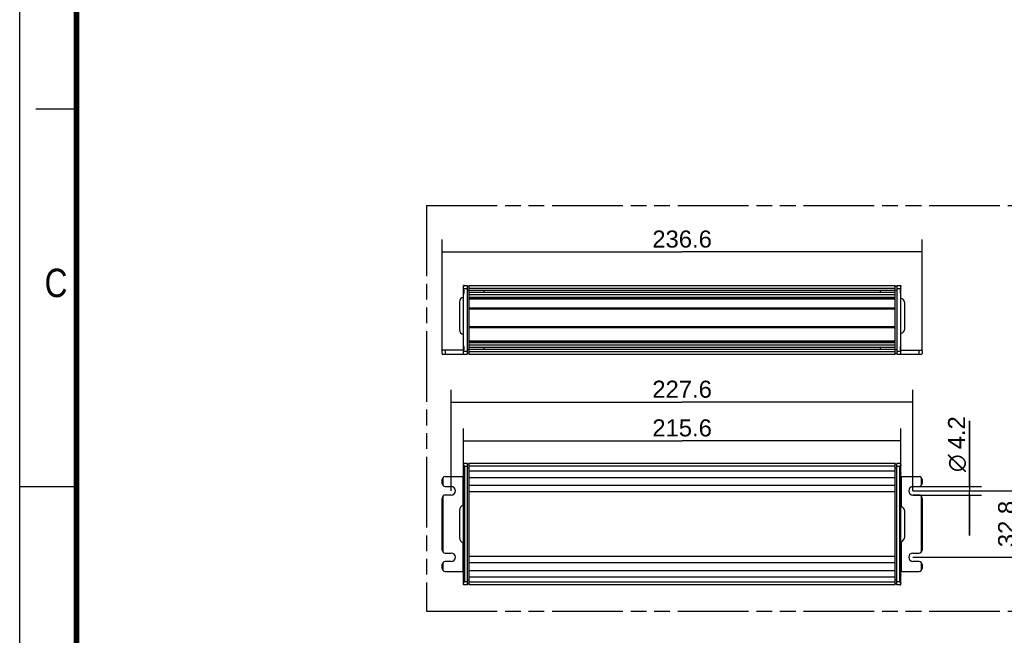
# Model space of a CAD drawing. Header units: millimetres. Extents: x 0 to 210, y 0 to 297.
# Tile 2 of 7: x 0 to 121, y 130 to 206. Entities that reach past the tile are written whole.
import ezdxf
from ezdxf.enums import TextEntityAlignment as Align

# ---------------------------------------------------------------- set-up
doc = ezdxf.new("R2010")
doc.units = ezdxf.units.MM
doc.header["$LTSCALE"] = 19.36
doc.linetypes.add('PHANTOM', pattern=[0.8, 0.45, -0.05, 0.1, -0.05, 0.1, -0.05])
doc.layers.get('0').update_dxf_attribs({"linetype": 'CONTINUOUS'})
doc.layers.add('DEFAULT_3', color=7, linetype='PHANTOM')
doc.layers.add('Z_DIM_2D', color=7, linetype='CONTINUOUS')
doc.styles.add('TEXTSTYLE_2', font='txt', dxfattribs={"width": 0.75})
doc.styles.add('TEXTSTYLE_3', font='helveticaneueltw1g-ltcn.otf')
doc.styles.add('TEXTSTYLE_4', font='gdt', dxfattribs={"width": 0.7})
doc.dimstyles.new('DIMSTYLE_1', dxfattribs={"dimtxt": 2.1, "dimasz": 3.5, "dimexe": 1.5, "dimexo": 0, "dimgap": 0.525, "dimtad": 1, "dimdec": 1, "dimlfac": 4, "dimdsep": 46, "dimtxsty": 'TEXTSTYLE_3', "dimcen": 0.09, "dimclrt": 5, "dimadec": 0, "dimazin": 0, "dimtp": 0.5, "dimtm": 0.5, "dimtfac": 1, "dimtdec": 1, "dimtofl": 0, "dimtmove": 0, "dimatfit": 3, "dimfxl": 0, "dimtolj": 1, "dimarcsym": 0})
doc.dimstyles.new('DIMSTYLE_2', dxfattribs={"dimtxt": 2.1, "dimasz": 3.5, "dimexe": 1.5, "dimexo": 0, "dimgap": 0.525, "dimtad": 1, "dimdec": 1, "dimlfac": 4, "dimdsep": 46, "dimtxsty": 'TEXTSTYLE_3', "dimcen": 0.09, "dimclrt": 5, "dimadec": 0, "dimazin": 0, "dimtp": 0.3, "dimtm": 0.3, "dimtfac": 1, "dimtdec": 1, "dimtofl": 0, "dimtmove": 0, "dimatfit": 3, "dimfxl": 0, "dimtolj": 1, "dimarcsym": 0})
doc.dimstyles.new('DIMSTYLE_4', dxfattribs={"dimtxt": 2.1, "dimasz": 3.5, "dimexe": 1.5, "dimexo": 0, "dimgap": 0.525, "dimtad": 1, "dimdec": 1, "dimlfac": 4, "dimdsep": 46, "dimtxsty": 'TEXTSTYLE_3', "dimcen": 0.09, "dimclrt": 5, "dimadec": 0, "dimazin": 0, "dimtp": 0.1, "dimtm": 0.1, "dimtfac": 1, "dimtdec": 1, "dimtofl": 0, "dimtmove": 0, "dimatfit": 3, "dimfxl": 0, "dimtolj": 1, "dimarcsym": 0})

# ---------------------------------------------------------------- blocks, each defined once
blk = doc.blocks.new('*D1')
at = {"layer": 'Z_DIM_2D', "color": 2, "linetype": 'Continuous'}
for p, q in [((52.06, 165.22), (52.06, 178.92)), ((111.21, 165.22), (111.21, 178.92)), ((52.06, 177.42), (81.63, 177.42)), ((111.21, 177.42), (81.63, 177.42))]:
    blk.add_line(p, q, dxfattribs=at)
at = {"layer": 'Z_DIM_2D', "color": 5, "linetype": 'Continuous', "style": 'TEXTSTYLE_3'}
blk.add_text('236.6', height=2.1, dxfattribs=at).set_placement((81.63, 177.94), align=Align.CENTER)
blk = doc.blocks.new('_NONE')
blk = doc.blocks.new('*D5')
at = {"layer": 'Z_DIM_2D', "color": 2, "linetype": 'Continuous'}
for p, q in [((54.68, 150.1), (54.68, 155.64)), ((108.58, 150.1), (108.58, 155.64)), ((54.68, 154.14), (81.63, 154.14)), ((108.58, 154.14), (81.63, 154.14))]:
    blk.add_line(p, q, dxfattribs=at)
at = {"layer": 'Z_DIM_2D', "color": 5, "linetype": 'Continuous', "style": 'TEXTSTYLE_3'}
blk.add_text('215.6', height=2.1, dxfattribs=at).set_placement((81.63, 154.67), align=Align.CENTER)
blk = doc.blocks.new('*D6')
at = {"layer": 'Z_DIM_2D', "color": 2, "linetype": 'Continuous'}
for p, q in [((53.18, 147.98), (53.18, 160.41)), ((110.08, 147.98), (110.08, 160.41)), ((53.18, 158.91), (81.63, 158.91)), ((110.08, 158.91), (81.63, 158.91))]:
    blk.add_line(p, q, dxfattribs=at)
at = {"layer": 'Z_DIM_2D', "color": 5, "linetype": 'Continuous', "style": 'TEXTSTYLE_3'}
blk.add_text('227.6', height=2.1, dxfattribs=at).set_placement((81.63, 159.44), align=Align.CENTER)
blk = doc.blocks.new('*D7')
at = {"layer": 'Z_DIM_2D', "color": 2, "linetype": 'Continuous'}
for p, q in [((110.08, 147.98), (124.7, 147.98)), ((123.2, 147.98), (123.2, 143.88)), ((123.2, 139.78), (123.2, 143.88)), ((110.08, 139.78), (124.7, 139.78))]:
    blk.add_line(p, q, dxfattribs=at)
at = {"layer": 'Z_DIM_2D', "color": 5, "linetype": 'Continuous', "style": 'TEXTSTYLE_3'}
blk.add_text('32.8', height=2.1, rotation=90, dxfattribs=at).set_placement((122.67, 143.88), align=Align.CENTER)
blk = doc.blocks.new('*D8')
at = {"layer": 'Z_DIM_2D', "color": 2, "linetype": 'Continuous'}
for p, q in [((117.03, 148.5), (117.03, 156.61)), ((117.03, 156.61), (117.03, 147.98)), ((110.83, 148.5), (118.53, 148.5)), ((110.08, 147.45), (118.53, 147.45)), ((117.03, 142.45), (117.03, 147.98)), ((117.03, 147.45), (117.03, 142.45))]:
    blk.add_line(p, q, dxfattribs=at)
at = {"layer": 'Z_DIM_2D', "color": 5, "linetype": 'Continuous'}
for s, style, p in [('4.2', 'TEXTSTYLE_3', (116.5, 153.08)), ('n', 'TEXTSTYLE_4', (116.5, 150.28))]:
    blk.add_text(s, height=2.1, rotation=90, dxfattribs=dict(at, style=style)).set_placement(p)

msp = doc.modelspace()

# ---------------------------------------------------------------- linework, layer by layer
at = {"color": 2, "linetype": 'Continuous'}
for p, q in [((0, 0), (0, 297)), ((7, 195), (2, 195)), ((0, 148.5), (7, 148.5))]:
    msp.add_line(p, q, dxfattribs=at)
at = {"color": 7, "linetype": 'Continuous'}
for p, q in [((54.683, 173.144), (54.683, 173.27)), ((54.745, 173.27), (54.683, 173.27)), ((54.683, 164.77), (54.683, 173.12)), ((54.745, 172.712), (54.733, 172.712)), ((54.745, 172.328), (54.733, 172.328)), ((54.745, 173.228), (54.745, 173.27)), ((54.774, 173.24), (54.745, 173.27)), ((54.745, 172.328), (54.745, 172.712)), ((54.808, 173.245), (55.183, 173.245)), ((55.183, 164.795), (55.183, 173.245)), ((55.383, 173.145), (55.183, 173.145)), ((55.383, 164.77), (55.383, 173.27)), ((55.383, 173.27), (107.883, 173.27)), ((107.883, 172.895), (55.383, 172.895)), ((107.883, 172.645), (55.383, 172.645)), ((107.883, 172.395), (55.383, 172.395)), ((57.183, 172.645), (57.183, 172.395)), ((106.083, 172.395), (106.083, 172.645)), ((107.883, 164.77), (107.883, 173.27)), ((108.083, 173.145), (107.883, 173.145)), ((108.083, 173.245), (108.458, 173.245)), ((108.083, 173.245), (108.083, 164.795)), ((108.491, 173.24), (108.52, 173.27)), ((108.52, 173.27), (108.583, 173.27)), ((108.52, 173.27), (108.52, 173.228)), ((108.52, 172.712), (108.533, 172.712)), ((108.52, 172.712), (108.52, 172.328)), ((108.52, 172.328), (108.533, 172.328)), ((108.583, 173.27), (108.583, 173.146)), ((108.583, 164.795), (108.583, 173.12)), ((54.208, 171.232), (54.208, 167.807)), ((55.383, 172.145), (107.883, 172.145)), ((109.058, 167.932), (109.058, 171.107)), ((52.058, 164.87), (52.058, 165.22)), ((54.608, 165.295), (52.133, 165.295)), ((54.745, 165.712), (54.733, 165.712)), ((54.745, 165.328), (54.733, 165.328)), ((54.745, 165.328), (54.745, 165.712)), ((107.883, 165.895), (55.383, 165.895)), ((107.883, 165.645), (55.383, 165.645)), ((107.883, 165.395), (55.383, 165.395)), ((55.383, 165.145), (107.883, 165.145)), ((57.183, 165.645), (57.183, 165.395)), ((106.083, 165.395), (106.083, 165.645)), ((108.52, 165.712), (108.533, 165.712)), ((108.52, 165.712), (108.52, 165.328)), ((108.52, 165.328), (108.533, 165.328)), ((108.658, 165.295), (111.133, 165.295)), ((111.208, 165.22), (111.208, 164.87)), ((52.133, 164.795), (55.183, 164.795)), ((54.745, 164.77), (54.683, 164.77)), ((54.745, 164.77), (54.745, 164.795)), ((54.77, 164.795), (54.745, 164.77)), ((55.383, 164.895), (55.183, 164.895)), ((107.883, 164.77), (55.383, 164.77)), ((108.083, 164.895), (107.883, 164.895)), ((108.083, 164.795), (111.133, 164.795)), ((108.495, 164.795), (108.52, 164.77)), ((108.52, 164.795), (108.52, 164.77)), ((108.583, 164.77), (108.52, 164.77)), ((108.583, 164.773), (108.583, 164.77)), ((54.683, 136.376), (54.683, 151.376)), ((54.745, 151.376), (54.683, 151.376)), ((55.183, 151.351), (54.683, 151.351)), ((54.745, 151.351), (54.745, 151.376)), ((54.77, 151.351), (54.745, 151.376)), ((54.745, 150.379), (54.745, 150.873)), ((55.183, 136.401), (55.183, 151.351)), ((55.383, 151.251), (55.183, 151.251)), ((55.383, 136.376), (55.383, 151.376)), ((55.383, 151.376), (107.883, 151.376)), ((107.883, 136.376), (107.883, 151.376)), ((108.083, 151.251), (107.883, 151.251)), ((108.583, 151.351), (108.083, 151.351)), ((108.083, 136.401), (108.083, 151.351)), ((108.495, 151.351), (108.52, 151.376)), ((108.52, 151.376), (108.583, 151.376)), ((108.52, 151.376), (108.52, 151.351)), ((108.52, 150.873), (108.52, 150.379)), ((108.583, 136.599), (108.583, 151.376)), ((52.058, 148.876), (52.058, 149.351)), ((52.433, 149.726), (54.683, 149.726)), ((107.883, 150.376), (55.383, 150.376)), ((55.383, 149.626), (107.883, 149.626)), ((108.583, 149.726), (110.833, 149.726)), ((111.208, 149.351), (111.208, 148.876)), ((52.433, 148.501), (53.183, 148.501)), ((107.883, 148.626), (55.383, 148.626)), ((110.083, 148.501), (110.833, 148.501)), ((52.058, 140.676), (52.058, 147.076)), ((53.183, 147.451), (52.433, 147.451)), ((55.383, 147.876), (107.883, 147.876)), ((110.833, 147.451), (110.083, 147.451)), ((111.208, 147.076), (111.208, 140.676)), ((54.208, 145.589), (54.208, 142.164)), ((109.058, 142.289), (109.058, 145.464)), ((52.433, 140.301), (53.183, 140.301)), ((107.883, 139.876), (55.383, 139.876)), ((110.083, 140.301), (110.833, 140.301)), ((52.058, 138.401), (52.058, 138.876)), ((53.183, 139.251), (52.433, 139.251)), ((55.383, 139.126), (107.883, 139.126)), ((110.833, 139.251), (110.083, 139.251)), ((111.208, 138.876), (111.208, 138.401)), ((52.433, 138.026), (54.683, 138.026)), ((54.745, 136.879), (54.745, 137.373)), ((107.883, 138.126), (55.383, 138.126)), ((55.383, 137.376), (107.883, 137.376)), ((108.52, 137.373), (108.52, 136.879)), ((108.583, 138.026), (110.833, 138.026)), ((55.183, 136.401), (54.683, 136.401)), ((54.745, 136.376), (54.683, 136.376)), ((54.745, 136.376), (54.745, 136.401)), ((54.77, 136.401), (54.745, 136.376)), ((55.383, 136.501), (55.183, 136.501)), ((107.883, 136.376), (55.383, 136.376)), ((108.083, 136.501), (107.883, 136.501)), ((108.583, 136.401), (108.083, 136.401)), ((108.495, 136.401), (108.52, 136.376)), ((108.52, 136.401), (108.52, 136.376)), ((108.52, 136.376), (108.583, 136.376)), ((108.583, 136.376), (108.583, 136.597))]:
    msp.add_line(p, q, dxfattribs=at)
at = {"color": 9, "linetype": 'Continuous'}
for p, q in [((55.183, 172.87), (54.683, 172.87)), ((55.383, 172.645), (55.183, 172.645)), ((108.083, 172.645), (107.883, 172.645)), ((108.583, 172.87), (108.083, 172.87)), ((55.383, 171.838), (107.883, 171.838)), ((107.883, 171.764), (55.383, 171.764)), ((107.883, 171.688), (55.383, 171.688)), ((55.383, 171.613), (107.883, 171.613)), ((107.883, 170.453), (55.383, 170.453)), ((55.383, 170.379), (107.883, 170.379)), ((107.883, 168.16), (55.383, 168.16)), ((55.383, 168.086), (107.883, 168.086)), ((107.883, 166.426), (55.383, 166.426)), ((55.383, 166.351), (107.883, 166.351)), ((55.383, 166.276), (107.883, 166.276)), ((52.433, 165.295), (52.433, 164.795)), ((54.683, 165.17), (55.183, 165.17)), ((55.183, 165.395), (55.383, 165.395)), ((107.883, 166.201), (55.383, 166.201)), ((107.883, 165.395), (108.083, 165.395)), ((108.083, 165.17), (108.583, 165.17)), ((110.833, 164.795), (110.833, 165.295)), ((54.808, 150.976), (54.808, 136.776)), ((55.183, 150.976), (54.808, 150.976)), ((55.383, 150.751), (55.183, 150.751)), ((107.883, 151.001), (55.383, 151.001)), ((108.083, 150.751), (107.883, 150.751)), ((108.458, 150.976), (108.083, 150.976)), ((108.458, 136.776), (108.458, 150.976)), ((52.133, 149.576), (52.133, 148.651)), ((54.608, 149.726), (54.608, 146.154)), ((108.658, 146.029), (108.658, 149.726)), ((111.133, 148.651), (111.133, 149.576)), ((52.133, 147.301), (52.133, 140.451)), ((111.133, 140.451), (111.133, 147.301)), ((54.608, 141.599), (54.608, 138.026)), ((108.658, 138.026), (108.658, 141.724)), ((52.133, 139.101), (52.133, 138.176)), ((111.133, 138.176), (111.133, 139.101)), ((54.808, 136.776), (55.183, 136.776)), ((55.183, 137.001), (55.383, 137.001)), ((55.383, 136.751), (107.883, 136.751)), ((107.883, 137.001), (108.083, 137.001)), ((108.083, 136.776), (108.458, 136.776))]:
    msp.add_line(p, q, dxfattribs=at)
at = {"color": 7, "linetype": 'Continuous', "const_width": 0.7}
msp.add_lwpolyline([(7, 7), (7, 290)], dxfattribs=at)
at = {"color": 7, "linetype": 'Continuous'}
for centre, radius, start, end in [((54.808, 173.12), 0.125, 90, 180), ((108.458, 173.12), 0.125, 0, 90), ((54.808, 171.232), 0.6, 102.03252, 180.00004), ((108.458, 171.107), 0.6, 359.99996, 77.96748), ((54.808, 167.807), 0.6, 179.99996, 257.96748), ((108.458, 167.932), 0.6, 282.03252, 0.00004), ((52.133, 165.22), 0.075, 90, 180), ((54.608, 165.37), 0.075, 270, 360), ((108.658, 165.37), 0.075, 197.59324, 270), ((111.133, 165.22), 0.075, 0, 90), ((52.133, 164.87), 0.075, 180, 270), ((111.133, 164.87), 0.075, 270, 360), ((52.433, 149.351), 0.375, 90, 180), ((110.833, 149.351), 0.375, 0, 90), ((52.433, 148.876), 0.375, 180, 270), ((53.183, 147.976), 0.525, 270, 90), ((110.083, 147.976), 0.525, 90, 270), ((110.833, 148.876), 0.375, 270, 360), ((52.433, 147.076), 0.375, 90, 180), ((110.833, 147.076), 0.375, 0, 90), ((54.808, 145.589), 0.6, 102.03252, 180.00004), ((108.458, 145.464), 0.6, 359.99996, 77.96748), ((54.808, 142.164), 0.6, 179.99996, 257.96748), ((108.458, 142.289), 0.6, 282.03252, 0.00004), ((52.433, 140.676), 0.375, 180, 270), ((53.183, 139.776), 0.525, 270, 90), ((110.083, 139.776), 0.525, 90, 270), ((110.833, 140.676), 0.375, 270, 360), ((52.433, 138.876), 0.375, 90, 180), ((52.433, 138.401), 0.375, 180, 270), ((110.833, 138.876), 0.375, 0, 90), ((110.833, 138.401), 0.375, 270, 360)]:
    msp.add_arc(centre, radius, start, end, dxfattribs=at)
for points in [[(54.683, 172.858), (54.703, 172.81), (54.72, 172.762), (54.733, 172.712)], [(54.733, 172.328), (54.72, 172.278), (54.703, 172.229), (54.683, 172.181)], [(108.583, 172.858), (108.563, 172.81), (108.545, 172.762), (108.533, 172.712)], [(108.533, 172.328), (108.545, 172.278), (108.563, 172.229), (108.583, 172.181)], [(54.683, 165.858), (54.703, 165.81), (54.72, 165.762), (54.733, 165.712)], [(54.733, 165.328), (54.72, 165.278), (54.703, 165.229), (54.683, 165.181)], [(108.583, 165.858), (108.563, 165.81), (108.545, 165.762), (108.533, 165.712)], [(108.533, 165.328), (108.545, 165.278), (108.563, 165.229), (108.583, 165.181)], [(54.733, 150.895), (54.736, 150.888), (54.741, 150.88), (54.745, 150.873)], [(108.52, 150.873), (108.524, 150.88), (108.529, 150.888), (108.533, 150.895)], [(54.745, 150.379), (54.741, 150.372), (54.736, 150.365), (54.733, 150.357)], [(108.533, 150.357), (108.529, 150.365), (108.524, 150.372), (108.52, 150.379)], [(54.745, 137.373), (54.741, 137.38), (54.736, 137.388), (54.733, 137.395)], [(108.533, 137.395), (108.529, 137.388), (108.524, 137.38), (108.52, 137.373)], [(54.733, 136.857), (54.736, 136.865), (54.741, 136.872), (54.745, 136.879)], [(108.52, 136.879), (108.524, 136.872), (108.529, 136.865), (108.533, 136.857)]]:
    msp.add_open_spline(points, degree=3, dxfattribs=at)
for points, knots in [([(54.745, 172.328), (54.761, 172.39), (54.779, 172.52), (54.761, 172.649), (54.745, 172.712)], [0, 0, 0, 0, 0.5, 1, 1, 1, 1]), ([(108.52, 172.712), (108.504, 172.649), (108.486, 172.52), (108.504, 172.39), (108.52, 172.328)], [0, 0, 0, 0, 0.5, 1, 1, 1, 1]), ([(54.745, 165.328), (54.761, 165.39), (54.779, 165.52), (54.761, 165.649), (54.745, 165.712)], [0, 0, 0, 0, 0.5, 1, 1, 1, 1]), ([(108.52, 165.712), (108.504, 165.649), (108.486, 165.52), (108.504, 165.39), (108.52, 165.328)], [0, 0, 0, 0, 0.5, 1, 1, 1, 1]), ([(54.683, 151.256), (54.683, 151.251), (54.684, 151.23), (54.69, 151.21), (54.695, 151.195)], [0, 0, 0, 0, 0.2293197, 1, 1, 1, 1]), ([(54.733, 150.895), (54.723, 150.941), (54.707, 151.007), (54.689, 151.094), (54.683, 151.135), (54.683, 151.155)], [0, 0, 0, 0, 0.525689, 0.7750767, 1, 1, 1, 1]), ([(54.695, 151.195), (54.697, 151.188), (54.708, 151.161), (54.721, 151.134), (54.731, 151.115)], [0, 0, 0, 0, 0.2371419, 1, 1, 1, 1]), ([(54.731, 151.115), (54.736, 151.103), (54.761, 151.056), (54.788, 151.011), (54.808, 150.976)], [0, 0, 0, 0, 0.2436377, 1, 1, 1, 1]), ([(54.745, 150.873), (54.762, 150.792), (54.787, 150.626), (54.762, 150.46), (54.745, 150.379)], [0, 0, 0, 0, 0.4999999, 1, 1, 1, 1]), ([(108.458, 150.976), (108.464, 150.988), (108.491, 151.033), (108.517, 151.079), (108.534, 151.115)], [0, 0, 0, 0, 0.2543196, 1, 1, 1, 1]), ([(108.52, 150.379), (108.503, 150.46), (108.478, 150.626), (108.503, 150.792), (108.52, 150.873)], [0, 0, 0, 0, 0.4999999, 1, 1, 1, 1]), ([(108.583, 151.155), (108.583, 151.135), (108.576, 151.094), (108.558, 151.007), (108.542, 150.941), (108.533, 150.895)], [0, 0, 0, 0, 0.2249238, 0.4743115, 1, 1, 1, 1]), ([(108.534, 151.115), (108.538, 151.121), (108.551, 151.148), (108.563, 151.175), (108.57, 151.195)], [0, 0, 0, 0, 0.2615504, 1, 1, 1, 1]), ([(108.57, 151.195), (108.572, 151.2), (108.578, 151.22), (108.583, 151.241), (108.583, 151.256)], [0, 0, 0, 0, 0.2700948, 1, 1, 1, 1]), ([(54.683, 150.097), (54.683, 150.117), (54.689, 150.159), (54.707, 150.245), (54.723, 150.312), (54.733, 150.357)], [0, 0, 0, 0, 0.2249238, 0.4743115, 1, 1, 1, 1]), ([(108.533, 150.357), (108.542, 150.312), (108.558, 150.245), (108.576, 150.159), (108.583, 150.117), (108.583, 150.097)], [0, 0, 0, 0, 0.525689, 0.7750767, 1, 1, 1, 1]), ([(54.733, 137.395), (54.723, 137.441), (54.707, 137.507), (54.689, 137.594), (54.683, 137.635), (54.683, 137.655)], [0, 0, 0, 0, 0.525689, 0.7750767, 1, 1, 1, 1]), ([(54.745, 137.373), (54.762, 137.292), (54.787, 137.126), (54.762, 136.96), (54.745, 136.879)], [0, 0, 0, 0, 0.4999999, 1, 1, 1, 1]), ([(108.52, 136.879), (108.503, 136.96), (108.478, 137.126), (108.503, 137.292), (108.52, 137.373)], [0, 0, 0, 0, 0.4999993, 1, 1, 1, 1]), ([(108.583, 137.655), (108.583, 137.635), (108.576, 137.594), (108.558, 137.507), (108.542, 137.441), (108.533, 137.395)], [0, 0, 0, 0, 0.2249238, 0.4743115, 1, 1, 1, 1]), ([(54.683, 136.597), (54.683, 136.617), (54.689, 136.659), (54.707, 136.745), (54.723, 136.812), (54.733, 136.857)], [0, 0, 0, 0, 0.2249238, 0.4743115, 1, 1, 1, 1]), ([(54.683, 136.497), (54.683, 136.501), (54.684, 136.522), (54.69, 136.542), (54.695, 136.558)], [0, 0, 0, 0, 0.2291158, 1, 1, 1, 1]), ([(54.695, 136.558), (54.697, 136.564), (54.708, 136.592), (54.721, 136.618), (54.731, 136.638)], [0, 0, 0, 0, 0.2372796, 1, 1, 1, 1]), ([(54.731, 136.638), (54.737, 136.65), (54.761, 136.696), (54.788, 136.742), (54.808, 136.776)], [0, 0, 0, 0, 0.2436789, 1, 1, 1, 1]), ([(108.534, 136.638), (108.529, 136.649), (108.504, 136.696), (108.478, 136.742), (108.458, 136.776)], [0, 0, 0, 0, 0.2436377, 1, 1, 1, 1]), ([(108.533, 136.857), (108.542, 136.812), (108.558, 136.745), (108.576, 136.659), (108.583, 136.617), (108.583, 136.597)], [0, 0, 0, 0, 0.525689, 0.7750767, 1, 1, 1, 1]), ([(108.57, 136.557), (108.568, 136.564), (108.557, 136.591), (108.545, 136.618), (108.534, 136.638)], [0, 0, 0, 0, 0.2371419, 1, 1, 1, 1]), ([(108.583, 136.497), (108.583, 136.501), (108.581, 136.522), (108.575, 136.542), (108.57, 136.557)], [0, 0, 0, 0, 0.2293197, 1, 1, 1, 1])]:
    msp.add_open_spline(points, degree=3, knots=knots, dxfattribs=at)
at = {"layer": 'DEFAULT_3', "color": 91, "linetype": 'PHANTOM', "true_color": 0x80ff80}
for p, q in [((50.129, 183.137), (50.129, 133.137)), ((50.129, 183.137), (150.129, 183.137)), ((50.129, 133.137), (150.129, 133.137))]:
    msp.add_line(p, q, dxfattribs=at)

# ---------------------------------------------------------------- texts
at = {"color": 5, "linetype": 'Continuous', "style": 'TEXTSTYLE_2', "width": 0.833333}
msp.add_text('C', height=3.5, dxfattribs=at).set_placement((3.07, 171.834))

# ---------------------------------------------------------------- dimensions: what is measured, and where the dimension line sits
at = {"layer": 'Z_DIM_2D', "color": 2, "linetype": 'Continuous'}
for base, p1, p2, picture, middle in [((111.208, 177.419), (52.058, 165.22), (111.208, 165.22), '*D1', (81.633, 177.419)), ((110.083, 158.912), (53.183, 147.976), (110.083, 147.976), '*D6', (81.633, 158.912)), ((108.583, 154.143), (54.683, 150.097), (108.583, 150.097), '*D5', (81.633, 154.143))]:
    dim = msp.add_linear_dim(base=base, p1=p1, p2=p2, dimstyle='DIMSTYLE_1', override={"dimblk1": 'NONE', "dimblk2": 'NONE', "dimsah": 1}, dxfattribs=at)
    dim.commit()
    dim.dimension.update_dxf_attribs({"geometry": picture, "text_midpoint": middle, "dimtype": 160})
dim = msp.add_linear_dim(base=(117.026, 148.501), p1=(110.083, 147.451), p2=(110.833, 148.501), angle=90, text='%%c<>', dimstyle='DIMSTYLE_4', override={"dimblk1": 'NONE', "dimblk2": 'NONE', "dimsah": 1}, dxfattribs=at)
dim.commit()
dim.dimension.update_dxf_attribs({"geometry": '*D8', "text_midpoint": (117.026, 153.447), "dimtype": 160})
dim = msp.add_linear_dim(base=(123.198, 147.976), p1=(110.083, 139.776), p2=(110.083, 147.976), angle=90, dimstyle='DIMSTYLE_2', override={"dimblk1": 'NONE', "dimblk2": 'NONE', "dimsah": 1}, dxfattribs=at)
dim.commit()
dim.dimension.update_dxf_attribs({"geometry": '*D7', "text_midpoint": (123.198, 143.876), "dimtype": 160})

doc.saveas('drawing.dxf')
